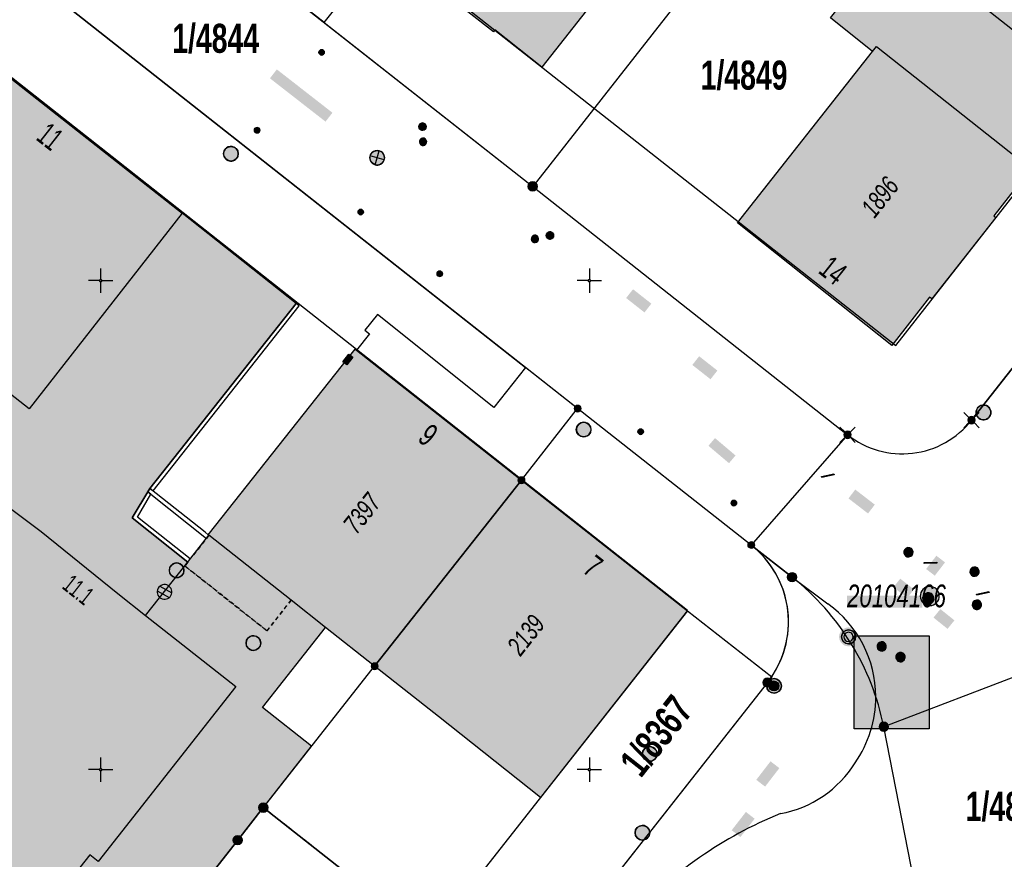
# Model space of a CAD drawing. Header units: metres. Extents: x 2695560 to 2696939, y 1260529 to 1262050.
# Tile 59 of 256: x 2695972 to 2696022, y 1260770 to 1260813. Entities that reach past the tile are written whole.
import ezdxf

# ---------------------------------------------------------------- set-up
doc = ezdxf.new("R2010")
doc.units = ezdxf.units.M
for name, pattern in [('AUSGEZOGEN', [0]), ('STRICHLINIE_S4', [0.66, 0.5, -0.16]), ('VERDECKT2_S2', [0.36, 0.2, -0.16])]:
    doc.linetypes.add(name, pattern=pattern)
for name, color, linetype in [('XR$1$AV_Flächen (EO)', 7, 'AUSGEZOGEN'), ('XR$1$AV_Gebäudeflächen (BB)', 7, 'AUSGEZOGEN'), ('XR$1$AV_Gebäudeflächen (EO)', 7, 'AUSGEZOGEN'), ('XR$1$AV_Gebäudeflächen ut.', 7, 'AUSGEZOGEN'), ('XR$1$AV_Grenzpunkte', 7, 'AUSGEZOGEN'), ('XR$1$AV_Grundstück-Nr.', 7, 'AUSGEZOGEN'), ('XR$1$AV_Haus-Nr.', 7, 'AUSGEZOGEN'), ('XR$1$AV_Koordinatennetzpunkte', 7, 'AUSGEZOGEN'), ('XR$1$AV_Lagefixpunkt-Nr.', 7, 'AUSGEZOGEN'), ('XR$1$AV_Lagefixpunkte', 7, 'AUSGEZOGEN'), ('XR$1$AV_Linien (BB)', 7, 'AUSGEZOGEN'), ('XR$1$AV_Linien (EO)', 7, 'AUSGEZOGEN'), ('XR$1$AV_Selbst. und dauerne Rechte', 7, 'AUSGEZOGEN'), ('XR$1$AV_Versicherung-Nr.', 7, 'AUSGEZOGEN'), ('XR$1$AW_LK_Schachtdeckel', 24, 'AUSGEZOGEN'), ('XR$1$EW_LK_Knoten', 1, 'AUSGEZOGEN'), ('XR$1$GA_LK_Absperrarmatur', 32, 'AUSGEZOGEN'), ('XR$1$GA_LK_Rohrleitungsteil', 32, 'AUSGEZOGEN'), ('XR$1$Liegenschaftsgrenzen', 7, 'AUSGEZOGEN'), ('XR$1$PFAV', 255, 'AUSGEZOGEN'), ('XR$1$PFAW', 255, 'AUSGEZOGEN'), ('XR$1$PFEW', 255, 'AUSGEZOGEN'), ('XR$1$PFGA', 255, 'AUSGEZOGEN'), ('XR$1$PFWA', 255, 'AUSGEZOGEN'), ('XR$1$RAEW', 8, 'AUSGEZOGEN'), ('XR$1$RP_Abstandslinie', 7, 'AUSGEZOGEN'), ('XR$1$WA_LK_Absperrarmatur', 171, 'AUSGEZOGEN'), ('XR$1$WA_LK_Hydrant', 171, 'AUSGEZOGEN')]:
    doc.layers.add(name, color=color, linetype=linetype)
doc.styles.add('ARIAL', font='arial.ttf')

# ---------------------------------------------------------------- blocks, each defined once
blk = doc.blocks.new('COMPLEXOBJECT_280')
at = {"layer": 'XR$1$AV_Linien (BB)', "color": 7, "linetype": 'AUSGEZOGEN', "transparency": 33554687}
blk.add_lwpolyline([(6008.28, 10786.48), (6010.37, 10784.84), (6012.2, 10783.474)], dxfattribs=at)
blk.add_arc((6008.795, 10778.707), 5.858, 0.2031, 54.4618, dxfattribs=at)
blk = doc.blocks.new('COMPLEXOBJECT_281')
at = {"layer": 'XR$1$AV_Linien (BB)', "color": 7, "linetype": 'AUSGEZOGEN', "transparency": 33554687}
blk.add_line((6019.55, 10792.87), (6026.949, 10802.277), dxfattribs=at)
blk.add_arc((6016.007, 10795.645), 4.5, 231.5634, 321.9297, dxfattribs=at)
blk = doc.blocks.new('COMPLEXOBJECT_445')
at = {"layer": 'XR$1$AV_Linien (BB)', "color": 7, "linetype": 'AUSGEZOGEN', "transparency": 33554687}
blk.add_line((6002.114, 10767.395), (5986.825, 10747.849), dxfattribs=at)
for centre, radius, start, end in [((6008.8, 10778.71), 5.853, 324.9385, 0.1759), ((6008.761, 10778.335), 5.679, 280.2761, 328.2669), ((6017.603, 10753.384), 20.886, 112.0151, 137.8684), ((5956.87, 10773.267), 39.286, 309.8108, 319.6847)]:
    blk.add_arc(centre, radius, start, end, dxfattribs=at)
blk = doc.blocks.new('COMPLEXOBJECT_1175')
at = {"layer": 'XR$1$Liegenschaftsgrenzen', "color": 7, "linetype": 'AUSGEZOGEN', "transparency": 33554687}
blk.add_line((6034.36, 10811.7), (6019.55, 10792.87), dxfattribs=at)
blk.add_arc((6016.007, 10795.645), 4.5, 231.5634, 321.9297, dxfattribs=at)
blk = doc.blocks.new('COMPLEXOBJECT_1285')
at = {"layer": 'XR$1$Liegenschaftsgrenzen', "color": 7, "linetype": 'AUSGEZOGEN', "transparency": 33554687}
blk.add_line((6010.37, 10784.84), (6008.28, 10786.48), dxfattribs=at)
blk.add_arc((6002.31, 10774.636), 13.003, 11.3276, 51.695, dxfattribs=at)
blk = doc.blocks.new('COMPLEXOBJECT_1361')
at = {"layer": 'XR$1$Liegenschaftsgrenzen', "color": 7, "linetype": 'AUSGEZOGEN', "transparency": 33554687}
blk.add_lwpolyline([(6009.11, 10779.45), (5995.52, 10762.19), (5985.47, 10749.4)], dxfattribs=at)
blk.add_arc((6005.187, 10782.551), 5.001, 321.6772, 51.7898, dxfattribs=at)
blk = doc.blocks.new('BWAV1')
at = {"layer": 'XR$1$PFAV', "transparency": 33554687}
blk.add_hatch(color=7, dxfattribs=at).paths.add_polyline_path([(0.67, 0), (0.656, 0.135), (0.616, 0.264), (0.55, 0.383), (0.462, 0.486), (0.354, 0.569), (0.233, 0.628), (0.101, 0.662), (-0.034, 0.669), (-0.168, 0.649), (-0.295, 0.602), (-0.41, 0.53), (-0.508, 0.436), (-0.586, 0.325), (-0.639, 0.201), (-0.667, 0.068), (-0.667, -0.068), (-0.639, -0.201), (-0.586, -0.325), (-0.508, -0.436), (-0.41, -0.53), (-0.295, -0.602), (-0.168, -0.649), (-0.034, -0.669), (0.101, -0.662), (0.233, -0.628), (0.354, -0.569), (0.462, -0.486), (0.55, -0.383), (0.616, -0.264), (0.656, -0.135)])
at = {"color": 7, "transparency": 33554687}
for radius, start, end in [(0.5, 91.19481, 268.80519), (0.326, 91.19481, 268.80519), (0.5, 268.80519, 91.19481), (0.326, 268.80519, 91.19481)]:
    blk.add_arc((0, 0), radius, start, end, dxfattribs=at)
at = {"layer": 'XR$1$PFAV', "transparency": 33554687}
blk.add_circle((0, 0), 0.5, dxfattribs=at)
blk = doc.blocks.new('BAV15')
at = {"layer": 'XR$1$PFAV', "transparency": 33554687}
blk.add_hatch(color=7, dxfattribs=at).paths.add_polyline_path([(0.5, 0), (0.49, 0.1), (0.46, 0.2), (0.41, 0.29), (0.34, 0.36), (0.26, 0.42), (0.17, 0.47), (0.08, 0.49), (-0.03, 0.5), (-0.13, 0.48), (-0.22, 0.45), (-0.31, 0.4), (-0.38, 0.33), (-0.44, 0.24), (-0.48, 0.15), (-0.5, 0.05), (-0.5, -0.05), (-0.48, -0.15), (-0.44, -0.24), (-0.38, -0.33), (-0.31, -0.4), (-0.22, -0.45), (-0.13, -0.48), (-0.03, -0.5), (0.08, -0.49), (0.17, -0.47), (0.26, -0.42), (0.34, -0.36), (0.41, -0.29), (0.46, -0.2), (0.49, -0.1)])
at = {"color": 7, "transparency": 33554687}
for start, end in [(90, 270), (270, 90)]:
    blk.add_arc((0, 0), 0.5, start, end, dxfattribs=at)
at = {"layer": 'XR$1$PFAV', "transparency": 33554687}
blk.add_circle((0, 0), 0.5, dxfattribs=at)
blk = doc.blocks.new('BWAV19')
at = {"layer": 'XR$1$PFAV', "transparency": 33554687}
blk.add_hatch(color=7, dxfattribs=at).paths.add_polyline_path([(0, 0.24), (-0.024, 0.239), (-0.048, 0.235), (-0.072, 0.229), (-0.095, 0.221), (-0.116, 0.21), (-0.137, 0.197), (-0.156, 0.182), (-0.174, 0.165), (-0.19, 0.147), (-0.204, 0.127), (-0.215, 0.106), (-0.225, 0.083), (-0.232, 0.06), (-0.237, 0.036), (-0.24, 0.012), (-0.24, -0.012), (-0.237, -0.036), (-0.232, -0.06), (-0.225, -0.083), (-0.215, -0.106), (-0.204, -0.127), (-0.19, -0.147), (-0.174, -0.165), (-0.156, -0.182), (-0.137, -0.197), (-0.116, -0.21), (-0.095, -0.221), (-0.072, -0.229), (-0.048, -0.235), (-0.024, -0.239), (0, -0.24), (0.024, -0.239), (0.048, -0.235), (0.072, -0.229), (0.095, -0.221), (0.116, -0.21), (0.137, -0.197), (0.156, -0.182), (0.174, -0.165), (0.19, -0.147), (0.204, -0.127), (0.215, -0.106), (0.225, -0.083), (0.232, -0.06), (0.237, -0.036), (0.24, -0.012), (0.24, 0.012), (0.237, 0.036), (0.232, 0.06), (0.225, 0.083), (0.215, 0.106), (0.204, 0.127), (0.19, 0.147), (0.174, 0.165), (0.156, 0.182), (0.137, 0.197), (0.116, 0.21), (0.095, 0.221), (0.072, 0.229), (0.048, 0.235), (0.024, 0.239)])
at = {"color": 7, "transparency": 33554687}
for p, q in [((-0.5, 0.5), (-0.17, 0.17)), ((0.17, 0.17), (0.5, 0.5)), ((-0.5, -0.5), (-0.17, -0.17)), ((0.17, -0.17), (0.5, -0.5))]:
    blk.add_line(p, q, dxfattribs=at)
for start, end in [(90, 270), (270, 90)]:
    blk.add_arc((0, 0), 0.24, start, end, dxfattribs=at)
blk = doc.blocks.new('BAV2041')
at = {"color": 7, "transparency": 33554687}
for p, q in [((0, 0.5), (0, 0.05)), ((-0.05, 0), (-0.5, 0)), ((0.05, 0), (0.5, 0)), ((0, -0.05), (0, -0.5))]:
    blk.add_line(p, q, dxfattribs=at)
blk.add_circle((0, 0), 0.05, dxfattribs=at)
for start, end in [(90, 270), (270, 90)]:
    blk.add_arc((0, 0), 0.05, start, end, dxfattribs=at)
blk = doc.blocks.new('BAW2090')
at = {"layer": 'XR$1$PFAW', "lineweight": 25, "transparency": 33554687}
blk.add_hatch(color=7, dxfattribs=at).paths.add_polyline_path([(0.5, 0), (0.49, 0.101), (0.459, 0.197), (0.41, 0.286), (0.344, 0.362), (0.264, 0.424), (0.174, 0.469), (0.076, 0.494), (-0.025, 0.499), (-0.125, 0.484), (-0.22, 0.449), (-0.306, 0.395), (-0.379, 0.326), (-0.437, 0.243), (-0.477, 0.15), (-0.497, 0.051), (-0.497, -0.051), (-0.477, -0.15), (-0.437, -0.243), (-0.379, -0.326), (-0.306, -0.395), (-0.22, -0.449), (-0.125, -0.484), (-0.025, -0.499), (0.076, -0.494), (0.174, -0.469), (0.264, -0.424), (0.344, -0.362), (0.41, -0.286), (0.459, -0.197), (0.49, -0.101)])
at = {"lineweight": 25, "transparency": 33554687}
for p, q in [((-0.177, 0.468), (-0.177, -0.468)), ((0.179, 0.467), (0.177, -0.468))]:
    blk.add_line(p, q, dxfattribs=at)
for start, end in [(90, 180), (180, 270), (0, 90), (270, 0)]:
    blk.add_arc((0, 0), 0.5, start, end, dxfattribs=at)
blk = doc.blocks.new('BAW2082')
at = {"layer": 'XR$1$PFAW', "transparency": 33554687}
blk.add_hatch(color=7, dxfattribs=at).paths.add_polyline_path([(0.509, -0.003), (0.499, 0.098), (0.469, 0.194), (0.42, 0.283), (0.354, 0.359), (0.274, 0.421), (0.183, 0.466), (0.085, 0.491), (-0.016, 0.496), (-0.116, 0.481), (-0.211, 0.446), (-0.297, 0.392), (-0.37, 0.323), (-0.428, 0.24), (-0.468, 0.147), (-0.488, 0.047), (-0.488, -0.054), (-0.468, -0.153), (-0.428, -0.246), (-0.37, -0.329), (-0.297, -0.398), (-0.211, -0.452), (-0.116, -0.487), (-0.016, -0.502), (0.085, -0.497), (0.183, -0.472), (0.274, -0.427), (0.354, -0.366), (0.42, -0.289), (0.469, -0.2), (0.499, -0.104)])
at = {"transparency": 33554687}
for start, end in [(91.19481, 268.80519), (268.80519, 91.19481)]:
    blk.add_arc((0.01, 0), 0.5, start, end, dxfattribs=at)
at = {"layer": 'XR$1$PFAW', "transparency": 33554687}
blk.add_circle((0.009, -0.003), 0.5, dxfattribs=at)
blk = doc.blocks.new('BAW2085')
at = {"layer": 'XR$1$PFAW', "transparency": 33554687}
h = blk.add_hatch(color=7, dxfattribs=at)
h.paths.add_polyline_path([(0.15, 0.501), (0.099, 0.498), (0.049, 0.491), (0, 0.478), (-0.047, 0.46), (-0.093, 0.438), (-0.136, 0.411), (-0.176, 0.38), (-0.212, 0.345), (-0.245, 0.307), (-0.274, 0.265), (-0.299, 0.221), (-0.319, 0.174), (-0.334, 0.126), (-0.344, 0.076), (-0.349, 0.026), (-0.349, -0.025), (-0.344, -0.075), (-0.334, -0.125), (-0.319, -0.173), (-0.299, -0.219), (-0.274, -0.264), (-0.245, -0.305), (-0.212, -0.344), (-0.176, -0.379), (-0.136, -0.41), (-0.093, -0.436), (-0.047, -0.459), (0, -0.476), (0.049, -0.489), (0.099, -0.497), (0.15, -0.499), (0.201, -0.497), (0.251, -0.489), (0.3, -0.476), (0.347, -0.459), (0.393, -0.436), (0.436, -0.41), (0.476, -0.379), (0.512, -0.344), (0.545, -0.305), (0.574, -0.264), (0.599, -0.219), (0.619, -0.173), (0.634, -0.125), (0.644, -0.075), (0.649, -0.025), (0.649, 0.026), (0.644, 0.076), (0.634, 0.126), (0.619, 0.174), (0.599, 0.221), (0.574, 0.265), (0.545, 0.307), (0.512, 0.345), (0.476, 0.38), (0.436, 0.411), (0.393, 0.438), (0.347, 0.46), (0.3, 0.478), (0.251, 0.491), (0.201, 0.498)])
h.paths.add_polyline_path([(0.03, -0.298), (0, -0.3), (-0.03, -0.298), (-0.06, -0.294), (-0.09, -0.286), (-0.118, -0.276), (-0.146, -0.262), (-0.171, -0.246), (-0.195, -0.228), (-0.217, -0.207), (-0.237, -0.184), (-0.255, -0.159), (-0.269, -0.132), (-0.281, -0.104), (-0.29, -0.075), (-0.297, -0.045), (-0.3, -0.015), (-0.3, 0.015), (-0.297, 0.045), (-0.29, 0.075), (-0.281, 0.104), (-0.269, 0.132), (-0.255, 0.159), (-0.237, 0.184), (-0.217, 0.207), (-0.195, 0.228), (-0.171, 0.246), (-0.146, 0.262), (-0.118, 0.276), (-0.09, 0.286), (-0.06, 0.294), (-0.03, 0.298), (0, 0.3), (0.03, 0.298), (0.06, 0.294), (0.09, 0.286), (0.118, 0.276), (0.146, 0.262), (0.171, 0.246), (0.195, 0.228), (0.217, 0.207), (0.237, 0.184), (0.255, 0.159), (0.269, 0.132), (0.281, 0.104), (0.29, 0.075), (0.297, 0.045), (0.3, 0.015), (0.3, -0.015), (0.297, -0.045), (0.29, -0.075), (0.281, -0.104), (0.269, -0.132), (0.255, -0.159), (0.237, -0.184), (0.217, -0.207), (0.195, -0.228), (0.171, -0.246), (0.146, -0.262), (0.118, -0.276), (0.09, -0.286), (0.06, -0.294)], flags=16)
blk.add_hatch(color=7, dxfattribs=at).paths.add_polyline_path([(0, 0.3), (-0.03, 0.298), (-0.06, 0.294), (-0.09, 0.286), (-0.118, 0.276), (-0.146, 0.262), (-0.171, 0.246), (-0.195, 0.228), (-0.217, 0.207), (-0.237, 0.184), (-0.255, 0.159), (-0.269, 0.132), (-0.281, 0.104), (-0.29, 0.075), (-0.297, 0.045), (-0.3, 0.015), (-0.3, -0.015), (-0.297, -0.045), (-0.29, -0.075), (-0.281, -0.104), (-0.269, -0.132), (-0.255, -0.159), (-0.237, -0.184), (-0.217, -0.207), (-0.195, -0.228), (-0.171, -0.246), (-0.146, -0.262), (-0.118, -0.276), (-0.09, -0.286), (-0.06, -0.294), (-0.03, -0.298), (0, -0.3), (0.03, -0.298), (0.06, -0.294), (0.09, -0.286), (0.118, -0.276), (0.146, -0.262), (0.171, -0.246), (0.195, -0.228), (0.217, -0.207), (0.237, -0.184), (0.255, -0.159), (0.269, -0.132), (0.281, -0.104), (0.29, -0.075), (0.297, -0.045), (0.3, -0.015), (0.3, 0.015), (0.297, 0.045), (0.29, 0.075), (0.281, 0.104), (0.269, 0.132), (0.255, 0.159), (0.237, 0.184), (0.217, 0.207), (0.195, 0.228), (0.171, 0.246), (0.146, 0.262), (0.118, 0.276), (0.09, 0.286), (0.06, 0.294), (0.03, 0.298)])
at = {"transparency": 33554687}
for centre, radius, start, end in [((0.15, 0.001), 0.5, 90, 270), ((0, 0), 0.3, 90, 270), ((0, 0), 0.3, 270, 90), ((0.15, 0.001), 0.5, 270, 90)]:
    blk.add_arc(centre, radius, start, end, dxfattribs=at)
blk = doc.blocks.new('BAW2088')
at = {"layer": 'XR$1$PFAW', "transparency": 33554687}
blk.add_hatch(color=253, dxfattribs=at).paths.add_polyline_path([(0.51, 0), (0.5, 0.101), (0.47, 0.197), (0.421, 0.286), (0.355, 0.362), (0.275, 0.424), (0.184, 0.469), (0.086, 0.494), (-0.015, 0.499), (-0.115, 0.484), (-0.21, 0.449), (-0.296, 0.395), (-0.369, 0.326), (-0.427, 0.243), (-0.467, 0.15), (-0.487, 0.051), (-0.487, -0.051), (-0.467, -0.15), (-0.427, -0.243), (-0.369, -0.326), (-0.296, -0.395), (-0.21, -0.449), (-0.115, -0.484), (-0.015, -0.499), (0.086, -0.494), (0.184, -0.469), (0.275, -0.424), (0.355, -0.362), (0.421, -0.286), (0.47, -0.197), (0.5, -0.101)])
at = {"transparency": 33554687}
for start, end in [(91.19481, 268.80519), (268.80519, 91.19481)]:
    blk.add_arc((0.01, 0), 0.5, start, end, dxfattribs=at)
at = {"layer": 'XR$1$PFAW', "transparency": 33554687}
blk.add_circle((0.01, 0), 0.5, dxfattribs=at)
blk = doc.blocks.new('BWA2009')
at = {"true_color": 0x000000, "transparency": 33554687}
blk.add_hatch(color=18, dxfattribs=at).paths.add_polyline_path([(0.333, 0), (0.327, 0.067), (0.306, 0.131), (0.274, 0.19), (0.23, 0.242), (0.176, 0.283), (0.116, 0.313), (0.05, 0.329), (-0.017, 0.333), (-0.084, 0.323), (-0.147, 0.299), (-0.204, 0.264), (-0.253, 0.217), (-0.291, 0.162), (-0.318, 0.1), (-0.332, 0.034), (-0.332, -0.034), (-0.318, -0.1), (-0.291, -0.162), (-0.253, -0.217), (-0.204, -0.264), (-0.147, -0.299), (-0.084, -0.323), (-0.017, -0.333), (0.05, -0.329), (0.116, -0.313), (0.176, -0.283), (0.23, -0.242), (0.274, -0.19), (0.306, -0.131), (0.327, -0.067)])
at = {"layer": 'XR$1$PFWA', "transparency": 33554687}
blk.add_hatch(color=7, dxfattribs=at).paths.add_polyline_path([(0.5, 0), (0.49, 0.101), (0.459, 0.197), (0.41, 0.286), (0.344, 0.362), (0.264, 0.424), (0.174, 0.469), (0.076, 0.494), (-0.025, 0.499), (-0.125, 0.484), (-0.22, 0.449), (-0.306, 0.395), (-0.379, 0.326), (-0.437, 0.243), (-0.477, 0.15), (-0.497, 0.051), (-0.497, -0.051), (-0.477, -0.15), (-0.437, -0.243), (-0.379, -0.326), (-0.306, -0.395), (-0.22, -0.449), (-0.125, -0.484), (-0.025, -0.499), (0.076, -0.494), (0.174, -0.469), (0.264, -0.424), (0.344, -0.362), (0.41, -0.286), (0.459, -0.197), (0.49, -0.101)])
at = {"transparency": 33554687}
blk.add_circle((0, 0), 0.333, dxfattribs=at)
for start, end in [(90, 180), (180, 270), (0, 90), (270, 0)]:
    blk.add_arc((0, 0), 0.5, start, end, dxfattribs=at)
at = {"layer": 'XR$1$PFWA', "transparency": 33554687}
blk.add_circle((0, 0), 0.5, dxfattribs=at)
blk = doc.blocks.new('BWA965')
at = {"layer": 'XR$1$PFWA', "transparency": 33554687}
blk.add_hatch(color=7, dxfattribs=at).paths.add_polyline_path([(0, 0.5), (-0.05, 0.5), (-0.1, 0.49), (-0.15, 0.48), (-0.2, 0.46), (-0.24, 0.44), (-0.29, 0.41), (-0.33, 0.38), (-0.36, 0.34), (-0.4, 0.31), (-0.42, 0.26), (-0.45, 0.22), (-0.47, 0.17), (-0.48, 0.13), (-0.49, 0.08), (-0.5, 0.03), (-0.5, -0.03), (-0.49, -0.08), (-0.48, -0.13), (-0.47, -0.17), (-0.45, -0.22), (-0.42, -0.26), (-0.4, -0.31), (-0.36, -0.34), (-0.33, -0.38), (-0.29, -0.41), (-0.24, -0.44), (-0.2, -0.46), (-0.15, -0.48), (-0.1, -0.49), (-0.05, -0.5), (0, -0.5), (0.05, -0.5), (0.1, -0.49), (0.15, -0.48), (0.2, -0.46), (0.24, -0.44), (0.29, -0.41), (0.33, -0.38), (0.36, -0.34), (0.4, -0.31), (0.42, -0.26), (0.45, -0.22), (0.47, -0.17), (0.48, -0.13), (0.49, -0.08), (0.5, -0.03), (0.5, 0.03), (0.49, 0.08), (0.48, 0.13), (0.47, 0.17), (0.45, 0.22), (0.42, 0.26), (0.4, 0.31), (0.36, 0.34), (0.33, 0.38), (0.29, 0.41), (0.24, 0.44), (0.2, 0.46), (0.15, 0.48), (0.1, 0.49), (0.05, 0.5)])
at = {"transparency": 33554687}
blk.add_line((0, 0.5), (0, -0.5), dxfattribs=at)
for start, end in [(90, 270), (270, 90)]:
    blk.add_arc((0, 0), 0.5, start, end, dxfattribs=at)
blk = doc.blocks.new('BGA2013')
at = {"transparency": 33554687}
blk.add_hatch(color=36, dxfattribs=at).paths.add_polyline_path([(-0.291, -0.409), (0.352, 0.357), (0.291, 0.409), (-0.352, -0.357)])
at = {"color": 32, "transparency": 33554687}
blk.add_lwpolyline([(-0.291, -0.409), (-0.352, -0.357), (0.291, 0.409), (0.352, 0.357), (-0.291, -0.409)], close=True, dxfattribs=at)
blk = doc.blocks.new('BGA965')
at = {"layer": 'XR$1$PFGA', "transparency": 33554687}
blk.add_hatch(color=7, dxfattribs=at).paths.add_polyline_path([(0.5, 0), (0.49, 0.1), (0.46, 0.2), (0.41, 0.29), (0.34, 0.36), (0.26, 0.42), (0.17, 0.47), (0.08, 0.49), (-0.03, 0.5), (-0.13, 0.48), (-0.22, 0.45), (-0.31, 0.4), (-0.38, 0.33), (-0.44, 0.24), (-0.48, 0.15), (-0.5, 0.05), (-0.5, -0.05), (-0.48, -0.15), (-0.44, -0.24), (-0.38, -0.33), (-0.31, -0.4), (-0.22, -0.45), (-0.13, -0.48), (-0.03, -0.5), (0.08, -0.49), (0.17, -0.47), (0.26, -0.42), (0.34, -0.36), (0.41, -0.29), (0.46, -0.2), (0.49, -0.1)])
at = {"color": 32, "transparency": 33554687}
blk.add_line((0, 0.5), (0, -0.5), dxfattribs=at)
for start, end in [(90, 270), (270, 90)]:
    blk.add_arc((0, 0), 0.5, start, end, dxfattribs=at)
at = {"layer": 'XR$1$PFGA', "transparency": 33554687}
blk.add_circle((0, 0), 0.5, dxfattribs=at)
blk = doc.blocks.new('BEWLP2549_S')
at = {"layer": 'XR$1$PFEW', "transparency": 33554687}
blk.add_hatch(color=7, dxfattribs=at).paths.add_polyline_path([(0.5, 0), (0.49, 0.101), (0.459, 0.197), (0.41, 0.286), (0.344, 0.362), (0.264, 0.424), (0.174, 0.469), (0.076, 0.494), (-0.025, 0.499), (-0.125, 0.484), (-0.22, 0.449), (-0.306, 0.395), (-0.379, 0.326), (-0.437, 0.243), (-0.477, 0.15), (-0.497, 0.051), (-0.497, -0.051), (-0.477, -0.15), (-0.437, -0.243), (-0.379, -0.326), (-0.306, -0.395), (-0.22, -0.449), (-0.125, -0.484), (-0.025, -0.499), (0.076, -0.494), (0.174, -0.469), (0.264, -0.424), (0.344, -0.362), (0.41, -0.286), (0.459, -0.197), (0.49, -0.101)])
at = {"color": 1, "transparency": 33554687}
for p, q in [((0.354, -0.354), (-0.354, 0.354)), ((-0.354, -0.354), (0.354, 0.354))]:
    blk.add_line(p, q, dxfattribs=at)
for start, end in [(91.38095, 268.61905), (268.61905, 91.38095)]:
    blk.add_arc((0, 0), 0.5, start, end, dxfattribs=at)
at = {"layer": 'XR$1$PFEW', "transparency": 33554687}
blk.add_circle((0, 0), 0.5, dxfattribs=at)
blk = doc.blocks.new('BEW957')
at = {"layer": 'XR$1$RAEW', "transparency": 33554687}
blk.add_hatch(color=1, dxfattribs=at).paths.add_polyline_path([(-0.5, 0), (-0.5, -0.05), (-0.49, -0.1), (-0.48, -0.15), (-0.46, -0.2), (-0.44, -0.24), (-0.41, -0.29), (-0.38, -0.33), (-0.34, -0.36), (-0.31, -0.4), (-0.26, -0.42), (-0.22, -0.45), (-0.17, -0.47), (-0.13, -0.48), (-0.08, -0.49), (-0.03, -0.5), (0.03, -0.5), (0.08, -0.49), (0.13, -0.48), (0.17, -0.47), (0.22, -0.45), (0.26, -0.42), (0.31, -0.4), (0.34, -0.36), (0.38, -0.33), (0.41, -0.29), (0.44, -0.24), (0.46, -0.2), (0.48, -0.15), (0.49, -0.1), (0.5, -0.05), (0.5, 0), (0.5, 0.05), (0.49, 0.1), (0.48, 0.15), (0.46, 0.2), (0.44, 0.24), (0.41, 0.29), (0.38, 0.33), (0.34, 0.36), (0.31, 0.4), (0.26, 0.42), (0.22, 0.45), (0.17, 0.47), (0.13, 0.48), (0.08, 0.49), (0.03, 0.5), (-0.03, 0.5), (-0.08, 0.49), (-0.13, 0.48), (-0.17, 0.47), (-0.22, 0.45), (-0.26, 0.42), (-0.31, 0.4), (-0.34, 0.36), (-0.38, 0.33), (-0.41, 0.29), (-0.44, 0.24), (-0.46, 0.2), (-0.48, 0.15), (-0.49, 0.1), (-0.5, 0.05)])
at = {"color": 1, "transparency": 33554687}
for start, end in [(90, 180), (180, 270), (0, 90), (270, 0)]:
    blk.add_arc((0, 0), 0.5, start, end, dxfattribs=at)
at = {"layer": 'XR$1$RAEW', "color": 1, "transparency": 33554687}
blk.add_circle((0, 0), 0.5, dxfattribs=at)
blk = doc.blocks.new('BEWLP2514')
at = {"layer": 'XR$1$PFEW', "transparency": 33554687}
blk.add_hatch(color=7, dxfattribs=at).paths.add_polyline_path([(0.5, 0), (-0.5, 0), (-0.5, -0.5), (0.5, -0.5)])
at = {"color": 1, "transparency": 33554687}
blk.add_lwpolyline([(-0.5, 0), (0.5, 0), (0.5, -0.5), (-0.5, -0.5), (-0.5, 0)], close=True, dxfattribs=at)
at = {"layer": 'XR$1$PFEW', "transparency": 33554687}
for p, q in [((-0.5, -0.5), (-0.5, 0)), ((-0.5, 0), (0.5, 0)), ((0.5, 0), (0.5, -0.5)), ((0.5, -0.5), (-0.5, -0.5))]:
    blk.add_line(p, q, dxfattribs=at)

msp = doc.modelspace()

# ---------------------------------------------------------------- hatches: boundary and pattern name
at = {"transparency": 33554687}
for points in [[(2695984.984, 1260810.609), (2695984.63, 1260810.154), (2695987.474, 1260807.939), (2695987.828, 1260808.394)], [(2696003.204, 1260799.369), (2696002.851, 1260798.921), (2696003.788, 1260798.183), (2696004.141, 1260798.631)], [(2696006.586, 1260795.943), (2696006.236, 1260795.498), (2696007.168, 1260794.767), (2696007.518, 1260795.212)], [(2696007.396, 1260791.759), (2696007.061, 1260791.365), (2696008.112, 1260790.475), (2696008.447, 1260790.869)], [(2696014.572, 1260789.126), (2696014.224, 1260788.674), (2696015.224, 1260787.904), (2696015.572, 1260788.356)], [(2696018.196, 1260785.066), (2696018.639, 1260784.724), (2696019.163, 1260785.402), (2696018.721, 1260785.744)], [(2696016.872, 1260784.571), (2696016.527, 1260784.131), (2696017.229, 1260783.58), (2696017.574, 1260784.02)], [(2696014.152, 1260783.694), (2696014.152, 1260783.091), (2696017.997, 1260783.091), (2696017.997, 1260783.694)], [(2696018.924, 1260783.015), (2696018.574, 1260782.579), (2696019.293, 1260782.003), (2696019.643, 1260782.439)], [(2696014.515, 1260781.644), (2696014.515, 1260776.896), (2696018.359, 1260776.896), (2696018.359, 1260781.644)], [(2696009.508, 1260774.286), (2696009.96, 1260773.938), (2696010.688, 1260774.884), (2696010.236, 1260775.232)], [(2696008.25, 1260771.708), (2696008.697, 1260771.361), (2696009.424, 1260772.296), (2696008.977, 1260772.643)]]:
    msp.add_hatch(color=7, dxfattribs=at).paths.add_polyline_path(points)
at = {"layer": 'XR$1$AV_Gebäudeflächen (BB)', "true_color": 0xd2d2d2, "transparency": 33554687}
for points in [[(2696004.43, 1260818.217), (2695998.904, 1260822.534), (2695999.254, 1260822.999), (2695997.192, 1260824.622), (2695996.867, 1260824.21), (2695996.489, 1260824.509), (2695990.568, 1260817.007), (2695992.965, 1260815.105), (2695992.897, 1260815.019), (2695996.065, 1260812.53), (2695996.14, 1260812.624), (2695998.54, 1260810.727)], [(2696023.257, 1260805.77), (2696026.355, 1260809.692), (2696026.138, 1260809.864), (2696028.323, 1260812.63), (2696018.585, 1260820.323), (2696016.183, 1260817.282), (2696016.371, 1260817.133), (2696013.296, 1260813.252), (2696015.457, 1260811.533), (2696015.651, 1260811.779)], [(2695964.518, 1260793.299), (2695967.455, 1260797.051), (2695972.311, 1260793.25), (2695980.145, 1260803.259), (2695967.808, 1260812.935), (2695965.525, 1260810.059), (2695961.753, 1260805.306), (2695962.102, 1260805.029), (2695961.479, 1260804.244), (2695963.781, 1260802.442), (2695959.623, 1260797.13)], [(2696023.555, 1260805.535), (2696023.257, 1260805.77), (2696015.651, 1260811.779), (2696015.457, 1260811.533), (2696008.555, 1260802.769), (2696016.439, 1260796.501), (2696018.374, 1260798.957), (2696018.482, 1260798.872), (2696021.759, 1260803.032), (2696021.651, 1260803.117)], [(2695989.985, 1260780.095), (2695997.495, 1260789.605), (2695989.058, 1260796.252), (2695988.987, 1260796.307), (2695981.467, 1260786.819), (2695981.506, 1260786.788), (2695985.713, 1260783.467), (2695987.473, 1260782.078)], [(2695960.515, 1260770.606), (2695962.705, 1260773.388), (2695971.976, 1260766.091), (2695975.412, 1260770.456), (2695975.852, 1260770.11), (2695982.891, 1260779.053), (2695978.271, 1260782.69), (2695976.848, 1260783.81), (2695972.929, 1260786.975), (2695967.301, 1260791.186), (2695967.27, 1260791.145), (2695955.063, 1260775.112)], [(2695997.495, 1260789.605), (2695989.985, 1260780.095), (2695993.247, 1260777.515), (2695998.475, 1260773.381), (2696005.993, 1260782.931)]]:
    msp.add_hatch(color=254, dxfattribs=at).paths.add_polyline_path(points)
at = {"layer": 'XR$1$AV_Gebäudeflächen (EO)', "true_color": 0xebebeb, "transparency": 33554687}
msp.add_hatch(color=7, dxfattribs=at).paths.add_polyline_path([(2695980.273, 1260785.226), (2695984.48, 1260781.905), (2695985.713, 1260783.467), (2695981.506, 1260786.788), (2695980.429, 1260785.423)])
at = {"layer": 'XR$1$AV_Gebäudeflächen ut.', "true_color": 0xf5f5f5, "transparency": 33554687}
msp.add_hatch(color=7, dxfattribs=at).paths.add_polyline_path([(2695967.301, 1260791.186), (2695972.929, 1260786.975), (2695976.848, 1260783.81), (2695978.271, 1260782.69), (2695982.891, 1260779.053), (2695975.852, 1260770.11), (2695975.412, 1260770.456), (2695971.976, 1260766.091), (2695962.705, 1260773.388), (2695960.515, 1260770.606), (2695973.86, 1260759.61), (2695976.288, 1260762.696), (2695979.964, 1260767.368), (2695982.98, 1260771.2), (2695986.764, 1260776.005), (2695984.25, 1260777.985), (2695987.473, 1260782.078), (2695985.713, 1260783.467), (2695984.48, 1260781.905), (2695980.273, 1260785.226), (2695980.429, 1260785.423), (2695977.589, 1260787.675), (2695978.492, 1260789.181), (2695985.973, 1260798.639), (2695980.145, 1260803.259), (2695972.311, 1260793.25), (2695967.455, 1260797.051), (2695964.518, 1260793.299), (2695965.156, 1260792.8), (2695967.27, 1260791.145)])

# ---------------------------------------------------------------- linework, layer by layer
at = {"color": 24, "lineweight": -3, "transparency": 33554687}
msp.add_lwpolyline([(2696014.515, 1260781.644), (2696018.359, 1260781.644), (2696018.359, 1260776.896), (2696014.515, 1260776.896), (2696014.515, 1260781.644)], close=True, dxfattribs=at)
at = {"layer": 'XR$1$AV_Flächen (EO)', "color": 7, "linetype": 'AUSGEZOGEN', "transparency": 33554687}
for p, q in [((2695985.973, 1260798.639), (2695980.145, 1260803.259)), ((2695985.713, 1260783.467), (2695981.506, 1260786.788)), ((2695987.473, 1260782.078), (2695985.713, 1260783.467))]:
    msp.add_line(p, q, dxfattribs=at)
for points in [[(2695980.145, 1260803.259), (2695972.311, 1260793.25), (2695967.455, 1260797.051), (2695964.518, 1260793.299), (2695965.156, 1260792.8)], [(2695980.429, 1260785.423), (2695977.589, 1260787.675), (2695978.492, 1260789.181), (2695985.973, 1260798.639)], [(2695967.301, 1260791.186), (2695972.929, 1260786.975), (2695976.848, 1260783.81), (2695978.271, 1260782.69), (2695982.891, 1260779.053), (2695975.852, 1260770.11), (2695975.412, 1260770.456), (2695971.976, 1260766.091), (2695962.705, 1260773.388), (2695960.515, 1260770.606), (2695973.86, 1260759.61), (2695976.288, 1260762.696), (2695979.964, 1260767.368)], [(2695979.964, 1260767.368), (2695982.98, 1260771.2), (2695986.764, 1260776.005), (2695984.25, 1260777.985), (2695987.473, 1260782.078)]]:
    msp.add_lwpolyline(points, dxfattribs=at)
for points in [[(2695985.973, 1260798.639), (2695978.492, 1260789.181), (2695978.649, 1260789.057), (2695986.13, 1260798.515), (2695985.973, 1260798.639)], [(2695978.388, 1260789.008), (2695977.589, 1260787.675), (2695980.429, 1260785.423), (2695980.553, 1260785.58), (2695977.851, 1260787.723), (2695978.546, 1260788.883), (2695978.388, 1260789.008)], [(2695978.492, 1260789.181), (2695978.388, 1260789.008), (2695978.546, 1260788.883), (2695981.383, 1260786.632), (2695981.506, 1260786.788), (2695981.467, 1260786.819), (2695981.311, 1260786.945), (2695978.492, 1260789.181)]]:
    msp.add_lwpolyline(points, close=True, dxfattribs=at)
at = {"layer": 'XR$1$AV_Flächen (EO)', "color": 7, "linetype": 'VERDECKT2_S2', "transparency": 33554687}
for points in [[(2695981.506, 1260786.788), (2695980.429, 1260785.423), (2695980.273, 1260785.226)], [(2695985.713, 1260783.467), (2695984.48, 1260781.905), (2695980.273, 1260785.226), (2695980.429, 1260785.423)], [(2695980.273, 1260785.226), (2695984.48, 1260781.905), (2695985.713, 1260783.467)]]:
    msp.add_lwpolyline(points, dxfattribs=at)
at = {"layer": 'XR$1$AV_Linien (BB)', "color": 7, "linetype": 'AUSGEZOGEN', "transparency": 33554687}
for p, q in [((2695967.96, 1260818.8), (2695997.699, 1260795.374)), ((2695987.408, 1260813.002), (2695990.568, 1260817.007)), ((2695987.408, 1260813.002), (2695984.75, 1260815.09)), ((2695989.058, 1260796.252), (2695997.495, 1260789.605)), ((2696000.37, 1260793.27), (2695997.699, 1260795.374)), ((2695997.495, 1260789.605), (2696000.37, 1260793.27)), ((2696009.25, 1260786.29), (2696000.37, 1260793.27)), ((2695997.495, 1260789.605), (2695989.985, 1260780.095)), ((2695997.495, 1260789.605), (2696005.993, 1260782.931)), ((2696005.993, 1260782.931), (2696010.296, 1260779.555))]:
    msp.add_line(p, q, dxfattribs=at)
for points in [[(2696015.457, 1260811.533), (2696013.296, 1260813.252), (2696016.371, 1260817.133), (2696016.183, 1260817.282), (2696018.585, 1260820.323), (2696028.323, 1260812.63)], [(2696004.43, 1260818.217), (2695998.54, 1260810.727), (2695996.14, 1260812.624), (2695996.065, 1260812.53), (2695992.897, 1260815.019), (2695992.965, 1260815.105), (2695990.568, 1260817.007)], [(2695987.408, 1260813.002), (2695998.07, 1260804.63), (2696014.18, 1260791.93)], [(2695965.525, 1260810.059), (2695967.808, 1260812.935), (2695980.145, 1260803.259), (2695972.311, 1260793.25), (2695967.455, 1260797.051), (2695964.518, 1260793.299)], [(2696023.555, 1260805.535), (2696021.651, 1260803.117), (2696021.759, 1260803.032), (2696018.482, 1260798.872), (2696018.374, 1260798.957), (2696016.439, 1260796.501), (2696008.555, 1260802.769), (2696015.457, 1260811.533)], [(2696015.457, 1260811.533), (2696015.651, 1260811.779), (2696023.257, 1260805.77)], [(2695997.699, 1260795.374), (2695996.09, 1260793.331), (2695990.139, 1260798.086), (2695989.493, 1260797.271), (2695989.72, 1260797.092), (2695989.058, 1260796.252)], [(2695981.506, 1260786.788), (2695981.467, 1260786.819), (2695988.987, 1260796.307), (2695989.058, 1260796.252)], [(2695967.27, 1260791.145), (2695967.301, 1260791.186), (2695972.929, 1260786.975), (2695976.848, 1260783.81), (2695978.271, 1260782.69)], [(2695978.271, 1260782.69), (2695980.273, 1260785.226), (2695981.506, 1260786.788)], [(2695989.985, 1260780.095), (2695987.473, 1260782.078), (2695985.713, 1260783.467), (2695981.506, 1260786.788)], [(2696005.993, 1260782.931), (2695998.475, 1260773.381), (2695993.247, 1260777.515), (2695989.985, 1260780.095)], [(2695978.271, 1260782.69), (2695982.891, 1260779.053), (2695975.852, 1260770.11), (2695975.412, 1260770.456), (2695971.976, 1260766.091), (2695962.705, 1260773.388), (2695960.515, 1260770.606)], [(2696010.296, 1260779.555), (2696010.08, 1260779.26), (2695997.106, 1260762.782)], [(2695979.964, 1260767.368), (2695982.98, 1260771.2), (2695984.291, 1260772.865), (2695997.106, 1260762.782)]]:
    msp.add_lwpolyline(points, dxfattribs=at)
msp.add_arc((2696006.157, 1260782.361), 5.001, 325.8688, 51.7872, dxfattribs=at)
at = {"layer": 'XR$1$AV_Linien (EO)', "color": 7, "linetype": 'AUSGEZOGEN', "transparency": 33554687}
msp.add_lwpolyline([(2696016.371, 1260817.133), (2696016.588, 1260817.408), (2696026.138, 1260809.864)], dxfattribs=at)
at = {"layer": 'XR$1$AV_Selbst. und dauerne Rechte', "color": 255, "linetype": 'AUSGEZOGEN', "transparency": 33554687}
msp.add_lwpolyline([(2695986.44, 1260749.21), (2695996.49, 1260762), (2695997.106, 1260762.782), (2695984.291, 1260772.865), (2695982.98, 1260771.2), (2695973.86, 1260759.61), (2695986.44, 1260749.21)], close=True, dxfattribs=at)
at = {"layer": 'XR$1$AV_Selbst. und dauerne Rechte', "color": 7, "linetype": 'STRICHLINIE_S4', "transparency": 33554687}
msp.add_lwpolyline([(2695986.44, 1260749.21), (2695996.49, 1260762), (2695997.106, 1260762.782), (2695984.291, 1260772.865), (2695982.98, 1260771.2), (2695973.86, 1260759.61), (2695986.44, 1260749.21)], close=True, dxfattribs=at)
at = {"layer": 'XR$1$Liegenschaftsgrenzen', "color": 7, "linetype": 'AUSGEZOGEN', "transparency": 33554687}
for p, q in [((2696000.37, 1260793.27), (2695967.96, 1260818.8)), ((2695984.75, 1260815.09), (2695998.07, 1260804.63)), ((2695998.07, 1260804.63), (2696014.18, 1260791.93)), ((2696009.25, 1260786.29), (2696000.37, 1260793.27)), ((2696014.18, 1260791.93), (2696009.25, 1260786.29)), ((2696027.57, 1260781.41), (2696016.03, 1260777)), ((2696019.6, 1260758.82), (2696016.03, 1260777))]:
    msp.add_line(p, q, dxfattribs=at)
for points in [[(2696015.68, 1260827.08), (2696011.12, 1260821.26), (2695998.07, 1260804.63)], [(2695973.86, 1260759.61), (2695982.98, 1260771.2), (2695989.985, 1260780.095), (2695997.495, 1260789.605), (2696000.37, 1260793.27)]]:
    msp.add_lwpolyline(points, dxfattribs=at)
at = {"layer": 'XR$1$RP_Abstandslinie', "color": 7, "linetype": 'AUSGEZOGEN', "transparency": 33554687}
msp.add_line((2696005.99, 1260782.95), (2695987.34, 1260759.25), dxfattribs=at)
msp.add_lwpolyline([(2696026.2, 1260867.73), (2695998.35, 1260890.53), (2695947.27, 1260932.35), (2695926.54, 1260908.15), (2695905.69, 1260883.84), (2695959.93, 1260841.13), (2695986.64, 1260820.1), (2696016.64, 1260796.49), (2696054.39, 1260844.66), (2696026.2, 1260867.73)], close=True, dxfattribs=at)
msp.add_lwpolyline([(2696005.99, 1260782.95), (2695976, 1260806.59), (2695949.29, 1260827.62), (2695945.3, 1260830.761)], dxfattribs=at)

# ---------------------------------------------------------------- block references
at = {"layer": 'XR$1$AV_Grenzpunkte', "color": 7, "linetype": 'AUSGEZOGEN', "lineweight": -3, "transparency": 33554687}
for name, p, xscale, yscale in [('BAV15', (2695998.07, 1260804.63), 0.4549999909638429, 0.4549999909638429), ('BAV15', (2696000.37, 1260793.27), 0.3249999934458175, 0.3249999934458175), ('BWAV19', (2696020.52, 1260792.68), 0.7800000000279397, 0.7800000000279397), ('BWAV19', (2696014.18, 1260791.93), 0.7800000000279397, 0.7800000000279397), ('BAV15', (2695997.495, 1260789.605), 0.3249999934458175, 0.3249999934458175), ('BAV15', (2696009.25, 1260786.29), 0.3249999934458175, 0.3249999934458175), ('BAV15', (2696011.34, 1260784.65), 0.4549999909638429, 0.4549999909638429), ('BAV15', (2695989.985, 1260780.095), 0.3249999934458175, 0.3249999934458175), ('BAV15', (2696010.08, 1260779.26), 0.4549999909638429, 0.4549999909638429), ('BAV15', (2696016.03, 1260777), 0.4549999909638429, 0.4549999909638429), ('BAV15', (2695984.291, 1260772.865), 0.4549999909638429, 0.4549999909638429), ('BAV15', (2695982.98, 1260771.2), 0.4549999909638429, 0.4549999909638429)]:
    msp.add_blockref(name, p, dxfattribs=dict(at, xscale=xscale, yscale=yscale))
at = {"layer": 'XR$1$AV_Koordinatennetzpunkte', "color": 7, "linetype": 'AUSGEZOGEN', "lineweight": -3, "transparency": 33554687, "xscale": 1.25, "yscale": 1.25}
for p in [(2695975.97, 1260799.81), (2696000.97, 1260799.81), (2695975.97, 1260774.81), (2696000.97, 1260774.81)]:
    msp.add_blockref('BAV2041', p, dxfattribs=at)
at = {"layer": 'XR$1$AV_Lagefixpunkte', "color": 7, "linetype": 'AUSGEZOGEN', "lineweight": -3, "transparency": 33554687, "xscale": 0.7199999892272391, "yscale": 0.7199999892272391}
msp.add_blockref('BWAV1', (2696014.226, 1260781.595, 438.082), dxfattribs=at)
at = {"layer": 'XR$1$AV_Linien (BB)', "color": 7, "linetype": 'AUSGEZOGEN', "lineweight": -3, "transparency": 33554687}
for name in ['COMPLEXOBJECT_281', 'COMPLEXOBJECT_280', 'COMPLEXOBJECT_445']:
    msp.add_blockref(name, (2690000.97, 1249999.81), dxfattribs=at)
at = {"layer": 'XR$1$AW_LK_Schachtdeckel', "color": 24, "linetype": 'AUSGEZOGEN', "lineweight": -3, "transparency": 33554687}
for name, p, xscale, yscale, rotation in [('BAW2082', (2695982.639, 1260806.289), 0.7499999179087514, 0.7499999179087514, 141.896392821), ('BAW2088', (2696021.126, 1260793.063), 0.7578193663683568, 0.7578193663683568, 51.531521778), ('BAW2082', (2695979.854, 1260784.994), 0.7499999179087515, 0.7499999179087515, 59.76177978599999), ('BAW2090', (2695979.239, 1260783.894), 0.7499999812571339, 0.7499999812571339, 60.80303954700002), ('BAW2085', (2696018.306, 1260783.559), 0.9749278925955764, 0.9749278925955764, 57.57037335), ('BAW2082', (2695983.79, 1260781.275), 0.7499999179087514, 0.7499999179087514, 177.841918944)]:
    msp.add_blockref(name, p, dxfattribs=dict(at, xscale=xscale, yscale=yscale, rotation=rotation))
at = {"layer": 'XR$1$AW_LK_Schachtdeckel', "color": 24, "linetype": 'AUSGEZOGEN', "lineweight": -3, "transparency": 33554687, "xscale": 0.7499999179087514, "yscale": 0.7499999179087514}
for p in [(2696000.671, 1260792.198), (2696004.049, 1260775.611), (2696003.674, 1260771.579)]:
    msp.add_blockref('BAW2082', p, dxfattribs=at)
at = {"layer": 'XR$1$EW_LK_Knoten', "color": 1, "linetype": 'AUSGEZOGEN', "lineweight": -3, "transparency": 33554687, "xscale": 0.2749999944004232, "yscale": 0.2749999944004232}
for p in [(2695987.274, 1260811.48), (2695983.974, 1260807.499), (2695989.273, 1260803.316), (2695993.317, 1260800.16), (2696003.593, 1260792.083), (2696008.362, 1260788.438)]:
    msp.add_blockref('BEW957', p, dxfattribs=at)
at = {"layer": 'XR$1$EW_LK_Knoten', "color": 1, "linetype": 'AUSGEZOGEN', "lineweight": -3, "transparency": 33554687}
for name, p, xscale, yscale, rotation in [('BEWLP2549_S', (2695990.117, 1260806.09), 0.7499999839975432, 0.7499999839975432, 29.28149999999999), ('BEWLP2514', (2695988.715, 1260795.694), 0.5, 0.5, 232.0623), ('BEW957', (2696008.362, 1260788.438), 0.2749999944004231, 0.2749999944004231, 315)]:
    msp.add_blockref(name, p, dxfattribs=dict(at, xscale=xscale, yscale=yscale, rotation=rotation))
at = {"layer": 'XR$1$GA_LK_Absperrarmatur', "color": 32, "linetype": 'AUSGEZOGEN', "lineweight": -3, "transparency": 33554687, "yscale": 0.3749999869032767}
for p, xscale, rotation in [((2695992.434, 1260807.686), 0.3749999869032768, 52.09290000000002), ((2695998.954, 1260802.117), 0.3749999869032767, 231.4404)]:
    msp.add_blockref('BGA965', p, dxfattribs=dict(at, xscale=xscale, rotation=rotation))
at = {"layer": 'XR$1$GA_LK_Rohrleitungsteil', "color": 32, "linetype": 'AUSGEZOGEN', "lineweight": -3, "transparency": 33554687}
for p, xscale, yscale, rotation in [((2696013.165, 1260789.838), 0.6499999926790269, 0.6499999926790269, 322.6527), ((2696018.413, 1260785.381), 0.6499999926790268, 0.6499999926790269, 130.7682), ((2696021.097, 1260783.816), 0.6499999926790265, 0.6499999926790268, 321.6204)]:
    msp.add_blockref('BGA2013', p, dxfattribs=dict(at, xscale=xscale, yscale=yscale, rotation=rotation))
at = {"layer": 'XR$1$Liegenschaftsgrenzen', "color": 7, "linetype": 'AUSGEZOGEN', "lineweight": -3, "transparency": 33554687}
for name in ['COMPLEXOBJECT_1175', 'COMPLEXOBJECT_1361', 'COMPLEXOBJECT_1285']:
    msp.add_blockref(name, (2690000.97, 1249999.81), dxfattribs=at)
at = {"layer": 'XR$1$WA_LK_Absperrarmatur', "color": 171, "linetype": 'AUSGEZOGEN', "lineweight": -3, "transparency": 33554687}
for p, xscale, yscale, rotation in [((2695992.463, 1260806.907), 0.3749999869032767, 0.3749999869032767, 52.105477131), ((2695998.183, 1260801.946), 0.3749999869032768, 0.3749999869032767, 51.202656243), ((2696017.292, 1260785.922), 0.4755282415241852, 0.4755282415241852, 321.664550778), ((2696020.671, 1260784.931), 0.475528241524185, 0.475528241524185, 52.121582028), ((2696020.792, 1260783.237), 0.4755282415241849, 0.475528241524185, 321.718017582), ((2696015.922, 1260781.108), 0.4755282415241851, 0.475528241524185, 52.186767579), ((2696016.886, 1260780.557), 0.475528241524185, 0.475528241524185, 281.279541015)]:
    msp.add_blockref('BWA965', p, dxfattribs=dict(at, xscale=xscale, yscale=yscale, rotation=rotation))
at = {"layer": 'XR$1$WA_LK_Hydrant', "color": 171, "linetype": 'AUSGEZOGEN', "lineweight": -3, "transparency": 33554687, "xscale": 0.7499999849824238, "yscale": 0.7499999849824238}
msp.add_blockref('BWA2009', (2696010.416, 1260779.089), dxfattribs=at)

# ---------------------------------------------------------------- texts
at = {"layer": 'XR$1$AV_Grundstück-Nr.', "color": 7, "transparency": 33554687, "char_height": 1.48491, "width": 4.98214, "attachment_point": 5, "style": 'ARIAL'}
for s, insert in [('\\A1;{\\fArial|i0|b1;\\H1.484908;\\W0.700000;\\C7;1/4844}\\P', (2695981.853, 1260812.177)), ('\\A1;{\\fArial|i0|b1;\\H1.484908;\\W0.700000;\\C7;1/4849}\\P', (2696008.884, 1260810.296)), ('\\A1;{\\fArial|i0|b1;\\H1.484908;\\W0.700000;\\C7;1/4877}\\P', (2696022.44, 1260772.908))]:
    msp.add_mtext(s, dxfattribs=dict(at, insert=insert))
at = {"layer": 'XR$1$AV_Grundstück-Nr.', "color": 7, "transparency": 33554687, "insert": (2696004.409, 1260776.525), "char_height": 1.48491, "width": 4.98214, "attachment_point": 5, "rotation": 51.7842, "style": 'ARIAL'}
msp.add_mtext('\\A1;{\\fArial|i0|b1;\\H1.484908;\\W0.700000;\\C7;1/8367}\\P', dxfattribs=at)
at = {"layer": 'XR$1$AV_Haus-Nr.', "color": 7, "transparency": 33554687, "style": 'ARIAL'}
for s, insert, char_height, width, attachment_point, rotation in [('\\W0.58;11', (2695973.745, 1260807.636), 1.1621, 1.50373, 2, 321.8922), ('\\W0.64;14', (2696013.077, 1260799.88), 1.1621, 1.59081, 8, 321.5142), ('\\W0.68;9', (2695993.09, 1260792.374), 1.1621, 1.02516, 2, 321.7707), ('\\W0.68;7', (2696001.521, 1260785.664), 1.1621, 1.02516, 2, 321.8553), ('\\W0.60;11.1', (2695975.119, 1260784.369), 0.92968, 1.93056, 2, 321.7923)]:
    msp.add_mtext(s, dxfattribs=dict(at, insert=insert, char_height=char_height, width=width, attachment_point=attachment_point, rotation=rotation))
at = {"layer": 'XR$1$AV_Lagefixpunkt-Nr.', "color": 7, "transparency": 33554687, "insert": (2696014.152, 1260783.091), "char_height": 1.1621, "width": 5.49745, "attachment_point": 7, "style": 'ARIAL'}
msp.add_mtext('\\A1;{\\fArial|i1|b0;\\H1.162102;\\W0.700000;\\C7;20104166}\\P', dxfattribs=at)
at = {"layer": 'XR$1$AV_Versicherung-Nr.', "color": 7, "transparency": 33554687, "char_height": 0.96842, "attachment_point": 5, "style": 'ARIAL'}
for s, insert, width, rotation in [('\\A1;{\\fArial|i1|b0;\\H0.968418;\\W0.700000;\\C7;1896}\\P', (2696015.837, 1260804.081), 2.45636, 51.7725), ('\\A1;{\\fArial|i1|b0;\\H0.968418;\\W0.700000;\\C7;7397}\\P', (2695989.342, 1260787.91), 2.46457, 51.6006), ('\\A1;{\\fArial|i1|b0;\\H0.968418;\\W0.700000;\\C7;2139}\\P', (2695997.728, 1260781.688), 2.45636, 51.7896)]:
    msp.add_mtext(s, dxfattribs=dict(at, insert=insert, width=width, rotation=rotation))

doc.saveas('drawing.dxf')
